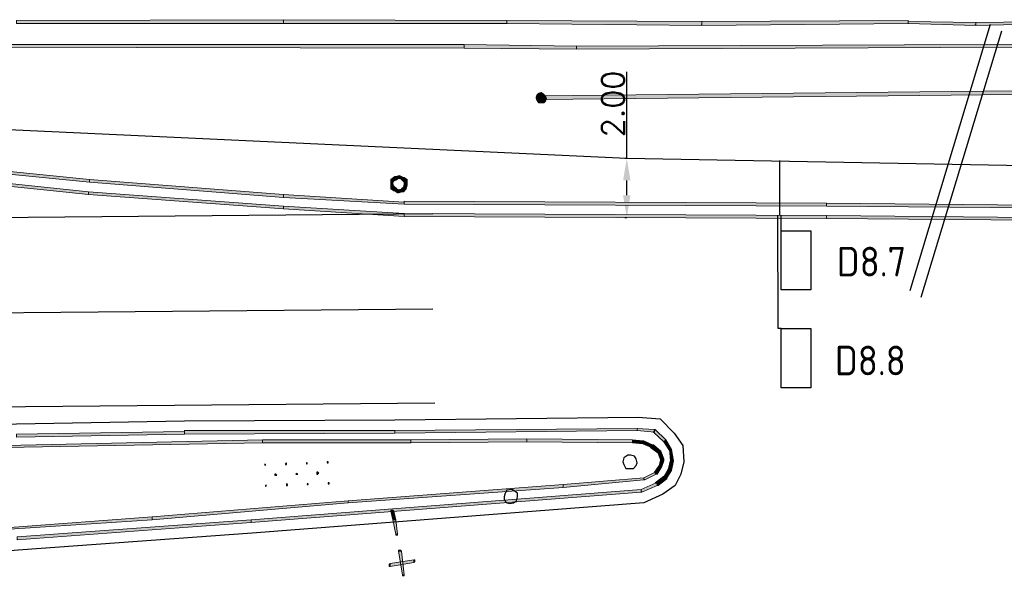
# Model space of a CAD drawing. Header units: millimetres. Extents: x -27 to 2301, y -256 to 766.
# Tile 78 of 97: x 362 to 395, y 73 to 92. Entities that reach past the tile are written whole.
import ezdxf

# ---------------------------------------------------------------- set-up
doc = ezdxf.new("R2010")
doc.units = ezdxf.units.MM
for name, color, linetype in [('SIV-ONDERGROND-ALG', 251, 'Continuous'), ('SIV-VRI-DETECTIE', 4, 'Continuous'), ('SIV-VRI-KABEL', 3, 'Continuous'), ('SIV-VRI-LUSUITSLIJPER', 7, 'Continuous'), ('SIV-VRI-MAATVOERING', 7, 'Continuous'), ('SIV-VRI-TEKST', 1, 'Continuous'), ('SIV-WEGMARKERING', 7, 'Continuous')]:
    doc.layers.add(name, color=color, linetype=linetype)
doc.styles.add('ISO', font='ISO.shx')
doc.styles.get("Standard").update_dxf_attribs({"font": 'txt.shx'})
doc.dimstyles.get("Standard").update_dxf_attribs({"dimtxt": 0.18, "dimasz": 0.18, "dimexe": 0.18, "dimexo": 0.0625, "dimgap": 0.09, "dimtad": 0, "dimtih": 1, "dimtoh": 1, "dimzin": 0, "dimdsep": 46, "dimtxsty": 'Standard', "dimcen": 0.09, "dimadec": 0, "dimazin": 0, "dimtfac": 1, "dimtofl": 0, "dimtmove": 0, "dimatfit": 3, "dimfxl": 1, "dimtolj": 1, "dimtzin": 0, "dimarcsym": 0})

# ---------------------------------------------------------------- blocks, each defined once
blk = doc.blocks.new('2x1')
at = {"layer": 'SIV-VRI-DETECTIE'}
for p, q in [((0, 1), (1, 1)), ((0, -1), (0, 1)), ((1, 1), (1, -1)), ((1, -1), (0, -1))]:
    blk.add_line(p, q, dxfattribs=at)
blk = doc.blocks.new('*D47')
at = {"layer": 'Defpoints', "color": 0}
for p in [(382.108, 87.418), (382.108, 87.418), (382.108, 85.418)]:
    blk.add_point(p, dxfattribs=at)
at = {"layer": 'SIV-VRI-MAATVOERING', "color": 0, "lineweight": -2}
for p, q in [((382.108, 87.418), (382.108, 90.348)), ((382.045, 87.418), (382.108, 87.418)), ((382.108, 86.168), (382.108, 86.668)), ((382.045, 85.418), (382.108, 85.418))]:
    blk.add_line(p, q, dxfattribs=at)
at = {"layer": 'SIV-VRI-MAATVOERING', "color": 0}
for points in [[(381.983, 86.668), (382.233, 86.668), (382.108, 87.418)], [(381.983, 86.168), (382.233, 86.168), (382.108, 85.418)]]:
    blk.add_solid(points, dxfattribs=at)
at = {"layer": 'SIV-VRI-MAATVOERING', "color": 0, "insert": (381.643, 89.258), "char_height": 0.75, "attachment_point": 5, "rotation": 90}
blk.add_mtext('\\A1;2.00', dxfattribs=at)

msp = doc.modelspace()

# ---------------------------------------------------------------- hatches: boundary and pattern name
at = {"layer": 'SIV-ONDERGROND-ALG'}
h = msp.add_hatch(color=256, dxfattribs=at)
h.dxf.hatch_style = 2
h.paths.add_polyline_path([(361.458, 92.011), (361.458, 91.979), (370.497, 91.979), (370.497, 92.108), (361.458, 92.076)])
h = msp.add_hatch(color=256, dxfattribs=at)
h.dxf.hatch_style = 2
h.paths.add_polyline_path([(370.465, 92.108), (370.497, 92.108), (370.497, 92.076), (370.465, 92.076)])
h = msp.add_hatch(color=256, dxfattribs=at)
h.dxf.hatch_style = 2
h.paths.add_polyline_path([(370.497, 92.044), (370.497, 91.979), (378.056, 91.979), (378.056, 92.076), (370.497, 92.108)])
h = msp.add_hatch(color=256, dxfattribs=at)
h.dxf.hatch_style = 2
h.paths.add_polyline_path([(378.056, 92.011), (378.056, 91.979), (384.65, 91.915), (384.65, 92.044), (378.056, 92.076)])
h = msp.add_hatch(color=256, dxfattribs=at)
h.dxf.hatch_style = 2
h.paths.add_polyline_path([(384.617, 91.915), (384.617, 91.947), (384.65, 91.947), (384.65, 91.915)])
h = msp.add_hatch(color=256, dxfattribs=at)
h.dxf.hatch_style = 2
h.paths.add_polyline_path([(384.65, 91.979), (384.65, 91.915), (391.629, 91.979), (391.629, 92.076), (384.65, 92.044)])
h = msp.add_hatch(color=256, dxfattribs=at)
h.dxf.hatch_style = 2
h.paths.add_polyline_path([(391.629, 92.011), (391.629, 91.979), (393.913, 91.915), (393.913, 92.011), (391.629, 92.044)])
h = msp.add_hatch(color=256, dxfattribs=at)
h.dxf.hatch_style = 2
h.paths.add_polyline_path([(393.881, 91.915), (393.881, 91.947), (393.913, 91.947), (393.913, 91.915)])
h = msp.add_hatch(color=256, dxfattribs=at)
h.dxf.hatch_style = 2
h.paths.add_polyline_path([(393.913, 91.979), (393.913, 91.915), (396.711, 91.979), (396.711, 92.044), (393.913, 92.011)])
h = msp.add_hatch(color=256, dxfattribs=at)
h.dxf.hatch_style = 2
h.paths.add_polyline_path([(359.947, 91.207), (359.947, 91.175), (376.608, 91.143), (376.608, 91.272), (359.947, 91.272)])
h = msp.add_hatch(color=256, dxfattribs=at)
h.dxf.hatch_style = 2
h.paths.add_polyline_path([(376.576, 91.272), (376.608, 91.272), (376.608, 91.239), (376.576, 91.239)])
h = msp.add_hatch(color=256, dxfattribs=at)
h.dxf.hatch_style = 2
h.paths.add_polyline_path([(376.608, 91.207), (376.608, 91.143), (380.404, 91.111), (380.404, 91.207), (376.608, 91.272)])
h = msp.add_hatch(color=256, dxfattribs=at)
h.dxf.hatch_style = 2
h.paths.add_polyline_path([(380.404, 91.143), (380.404, 91.111), (402.598, 91.207), (402.598, 91.304), (380.404, 91.207)])
h = msp.add_hatch(color=256, dxfattribs=at)
h.dxf.hatch_style = 2
h.paths.add_polyline_path([(379.053, 89.567), (379.214, 89.47), (379.117, 89.631)])
h = msp.add_hatch(color=256, dxfattribs=at)
h.dxf.hatch_style = 2
h.paths.add_polyline_path([(379.117, 89.631), (379.214, 89.47), (379.214, 89.663)])
h = msp.add_hatch(color=256, dxfattribs=at)
h.dxf.hatch_style = 2
h.paths.add_polyline_path([(397.355, 89.663), (397.355, 89.728), (379.214, 89.535), (379.214, 89.406), (397.355, 89.599)])
h = msp.add_hatch(color=256, dxfattribs=at)
h.dxf.hatch_style = 2
h.paths.add_polyline_path([(379.214, 89.663), (379.214, 89.47), (379.31, 89.599)])
h = msp.add_hatch(color=256, dxfattribs=at)
h.dxf.hatch_style = 2
h.paths.add_polyline_path([(379.021, 89.47), (379.214, 89.47), (379.053, 89.567)])
h = msp.add_hatch(color=256, dxfattribs=at)
h.dxf.hatch_style = 2
h.paths.add_polyline_path([(379.053, 89.374), (379.214, 89.47), (379.021, 89.47)])
h = msp.add_hatch(color=256, dxfattribs=at)
h.dxf.hatch_style = 2
h.paths.add_polyline_path([(379.117, 89.277), (379.214, 89.47), (379.053, 89.374)])
h = msp.add_hatch(color=256, dxfattribs=at)
h.dxf.hatch_style = 2
h.paths.add_polyline_path([(379.214, 89.277), (379.214, 89.47), (379.117, 89.277)])
h = msp.add_hatch(color=256, dxfattribs=at)
h.dxf.hatch_style = 2
h.paths.add_polyline_path([(379.214, 89.406), (379.149, 89.438), (379.149, 89.47), (379.214, 89.535), (379.214, 89.47)])
h = msp.add_hatch(color=256, dxfattribs=at)
h.dxf.hatch_style = 2
h.paths.add_polyline_path([(379.31, 89.599), (379.214, 89.47), (379.374, 89.535)])
h = msp.add_hatch(color=256, dxfattribs=at)
h.dxf.hatch_style = 2
h.paths.add_polyline_path([(379.374, 89.535), (379.214, 89.47), (379.407, 89.438)])
h = msp.add_hatch(color=256, dxfattribs=at)
h.dxf.hatch_style = 2
h.paths.add_polyline_path([(379.31, 89.277), (379.214, 89.47), (379.214, 89.277)])
h = msp.add_hatch(color=256, dxfattribs=at)
h.dxf.hatch_style = 2
h.paths.add_polyline_path([(379.374, 89.342), (379.214, 89.47), (379.31, 89.277)])
h = msp.add_hatch(color=256, dxfattribs=at)
h.dxf.hatch_style = 2
h.paths.add_polyline_path([(379.407, 89.438), (379.214, 89.47), (379.374, 89.342)])
h = msp.add_hatch(color=256, dxfattribs=at)
h.dxf.hatch_style = 2
h.paths.add_polyline_path([(363.935, 86.64), (363.935, 86.704), (356.537, 87.444), (356.537, 87.348), (363.935, 86.608)])
h = msp.add_hatch(color=256, dxfattribs=at)
h.dxf.hatch_style = 2
h.paths.add_polyline_path([(363.903, 86.254), (363.903, 86.286), (356.505, 87.058), (356.505, 86.962), (363.903, 86.19)])
h = msp.add_hatch(color=256, dxfattribs=at)
h.dxf.hatch_style = 2
h.paths.add_polyline_path([(370.497, 86.125), (370.497, 86.19), (363.935, 86.704), (363.935, 86.608), (370.497, 86.093)])
h = msp.add_hatch(color=256, dxfattribs=at)
h.dxf.hatch_style = 2
h.paths.add_polyline_path([(374.292, 86.769), (374.26, 86.801), (374.132, 86.704), (374.196, 86.672), (374.228, 86.64), (374.357, 86.704)])
h = msp.add_hatch(color=256, dxfattribs=at)
h.dxf.hatch_style = 2
h.paths.add_polyline_path([(374.132, 86.704), (374.132, 86.672), (374.196, 86.672)])
h = msp.add_hatch(color=256, dxfattribs=at)
h.dxf.hatch_style = 2
h.paths.add_polyline_path([(374.196, 86.672), (374.132, 86.672), (374.132, 86.576), (374.196, 86.576), (374.228, 86.672)])
h = msp.add_hatch(color=256, dxfattribs=at)
h.dxf.hatch_style = 2
h.paths.add_polyline_path([(374.292, 86.801), (374.26, 86.801), (374.292, 86.769)])
h = msp.add_hatch(color=256, dxfattribs=at)
h.dxf.hatch_style = 2
h.paths.add_polyline_path([(374.421, 86.769), (374.421, 86.833), (374.292, 86.801), (374.292, 86.704), (374.421, 86.736)])
h = msp.add_hatch(color=256, dxfattribs=at)
h.dxf.hatch_style = 2
h.paths.add_polyline_path([(374.518, 86.736), (374.55, 86.769), (374.421, 86.833), (374.421, 86.769), (374.389, 86.736), (374.518, 86.704)])
h = msp.add_hatch(color=256, dxfattribs=at)
h.dxf.hatch_style = 2
h.paths.add_polyline_path([(374.614, 86.64), (374.678, 86.704), (374.582, 86.769), (374.518, 86.736), (374.485, 86.704), (374.582, 86.608)])
h = msp.add_hatch(color=256, dxfattribs=at)
h.dxf.hatch_style = 2
h.paths.add_polyline_path([(374.582, 86.769), (374.55, 86.769), (374.518, 86.736)])
h = msp.add_hatch(color=256, dxfattribs=at)
h.dxf.hatch_style = 2
h.paths.add_polyline_path([(374.646, 86.511), (374.678, 86.511), (374.678, 86.64), (374.582, 86.64), (374.582, 86.511)])
h = msp.add_hatch(color=256, dxfattribs=at)
h.dxf.hatch_style = 2
h.paths.add_polyline_path([(374.678, 86.64), (374.678, 86.704), (374.614, 86.64)])
h = msp.add_hatch(color=256, dxfattribs=at)
h.dxf.hatch_style = 2
h.paths.add_polyline_path([(370.497, 85.739), (370.497, 85.804), (363.903, 86.286), (363.903, 86.19), (370.497, 85.707)])
h = msp.add_hatch(color=256, dxfattribs=at)
h.dxf.hatch_style = 2
h.paths.add_polyline_path([(374.164, 86.576), (374.132, 86.576), (374.132, 86.447), (374.228, 86.447), (374.196, 86.576)])
h = msp.add_hatch(color=256, dxfattribs=at)
h.dxf.hatch_style = 2
h.paths.add_polyline_path([(374.196, 86.447), (374.132, 86.383), (374.228, 86.318), (374.292, 86.35), (374.325, 86.383), (374.228, 86.479)])
h = msp.add_hatch(color=256, dxfattribs=at)
h.dxf.hatch_style = 2
h.paths.add_polyline_path([(374.132, 86.447), (374.132, 86.383), (374.196, 86.447)])
h = msp.add_hatch(color=256, dxfattribs=at)
h.dxf.hatch_style = 2
h.paths.add_polyline_path([(374.228, 86.318), (374.26, 86.318), (374.292, 86.35)])
h = msp.add_hatch(color=256, dxfattribs=at)
h.dxf.hatch_style = 2
h.paths.add_polyline_path([(374.292, 86.35), (374.26, 86.318), (374.357, 86.254), (374.389, 86.318), (374.421, 86.35), (374.292, 86.383)])
h = msp.add_hatch(color=256, dxfattribs=at)
h.dxf.hatch_style = 2
h.paths.add_polyline_path([(374.357, 86.254), (374.389, 86.254), (374.389, 86.318)])
h = msp.add_hatch(color=256, dxfattribs=at)
h.dxf.hatch_style = 2
h.paths.add_polyline_path([(374.389, 86.318), (374.389, 86.254), (374.518, 86.286), (374.518, 86.383), (374.389, 86.35)])
h = msp.add_hatch(color=256, dxfattribs=at)
h.dxf.hatch_style = 2
h.paths.add_polyline_path([(374.518, 86.318), (374.55, 86.286), (374.646, 86.383), (374.582, 86.415), (374.55, 86.447), (374.485, 86.383)])
h = msp.add_hatch(color=256, dxfattribs=at)
h.dxf.hatch_style = 2
h.paths.add_polyline_path([(374.518, 86.286), (374.55, 86.286), (374.518, 86.318)])
h = msp.add_hatch(color=256, dxfattribs=at)
h.dxf.hatch_style = 2
h.paths.add_polyline_path([(374.582, 86.415), (374.646, 86.383), (374.678, 86.511), (374.646, 86.511), (374.582, 86.543), (374.55, 86.447)])
h = msp.add_hatch(color=256, dxfattribs=at)
h.dxf.hatch_style = 2
h.paths.add_polyline_path([(374.582, 85.9), (374.582, 85.932), (370.497, 86.19), (370.497, 86.093), (374.582, 85.868)])
h = msp.add_hatch(color=256, dxfattribs=at)
h.dxf.hatch_style = 2
h.paths.add_polyline_path([(388.863, 85.836), (388.863, 85.9), (374.582, 85.964), (374.582, 85.868), (388.863, 85.804)])
h = msp.add_hatch(color=256, dxfattribs=at)
h.dxf.hatch_style = 2
h.paths.add_polyline_path([(374.582, 85.482), (374.582, 85.546), (370.497, 85.804), (370.497, 85.707), (374.582, 85.45)])
h = msp.add_hatch(color=256, dxfattribs=at)
h.dxf.hatch_style = 2
h.paths.add_polyline_path([(395.811, 85.771), (395.811, 85.836), (388.863, 85.9), (388.863, 85.804), (395.811, 85.739)])
h = msp.add_hatch(color=256, dxfattribs=at)
h.dxf.hatch_style = 2
h.paths.add_polyline_path([(388.863, 85.418), (388.863, 85.482), (374.582, 85.546), (374.582, 85.45), (388.863, 85.385)])
h = msp.add_hatch(color=256, dxfattribs=at)
h.dxf.hatch_style = 2
h.paths.add_polyline_path([(395.811, 85.353), (395.811, 85.418), (388.863, 85.482), (388.863, 85.385), (395.811, 85.321)])
h = msp.add_hatch(color=256, dxfattribs=at)
h.dxf.hatch_style = 2
h.paths.add_polyline_path([(374.26, 78.148), (374.26, 78.116), (382.462, 78.213), (382.462, 78.277), (374.26, 78.213)])
h = msp.add_hatch(color=256, dxfattribs=at)
h.dxf.hatch_style = 2
h.paths.add_polyline_path([(382.462, 78.277), (382.462, 78.309), (382.494, 78.277)])
h = msp.add_hatch(color=256, dxfattribs=at)
h.dxf.hatch_style = 2
h.paths.add_polyline_path([(382.462, 78.245), (382.462, 78.213), (383.041, 78.148), (383.041, 78.245), (382.462, 78.277)])
h = msp.add_hatch(color=256, dxfattribs=at)
h.dxf.hatch_style = 2
h.paths.add_polyline_path([(361.458, 78.02), (361.458, 77.987), (367.152, 78.084), (367.152, 78.18), (361.458, 78.084)])
h = msp.add_hatch(color=256, dxfattribs=at)
h.dxf.hatch_style = 2
h.paths.add_polyline_path([(367.152, 78.18), (367.152, 78.213), (367.152, 78.148)])
h = msp.add_hatch(color=256, dxfattribs=at)
h.dxf.hatch_style = 2
h.paths.add_polyline_path([(367.152, 78.148), (367.152, 78.084), (374.26, 78.116), (374.26, 78.213), (367.152, 78.213)])
h = msp.add_hatch(color=256, dxfattribs=at)
h.dxf.hatch_style = 2
h.paths.add_polyline_path([(383.041, 78.213), (383.009, 78.148), (383.363, 77.827), (383.395, 77.859), (383.427, 77.891), (383.073, 78.245)])
h = msp.add_hatch(color=256, dxfattribs=at)
h.dxf.hatch_style = 2
h.paths.add_polyline_path([(383.041, 78.245), (383.073, 78.245), (383.041, 78.213)])
h = msp.add_hatch(color=256, dxfattribs=at)
h.dxf.hatch_style = 2
h.paths.add_polyline_path([(361.105, 77.666), (361.105, 77.634), (369.789, 77.794), (369.789, 77.891), (361.105, 77.698)])
h = msp.add_hatch(color=256, dxfattribs=at)
h.dxf.hatch_style = 2
h.paths.add_polyline_path([(369.789, 77.827), (369.789, 77.794), (374.807, 77.794), (374.807, 77.891), (369.789, 77.891)])
h = msp.add_hatch(color=256, dxfattribs=at)
h.dxf.hatch_style = 2
h.paths.add_polyline_path([(374.807, 77.827), (374.807, 77.794), (378.731, 77.827), (378.731, 77.923), (374.807, 77.891)])
h = msp.add_hatch(color=256, dxfattribs=at)
h.dxf.hatch_style = 2
h.paths.add_polyline_path([(378.731, 77.859), (378.731, 77.827), (382.301, 77.794), (382.301, 77.891), (378.731, 77.923)])
h = msp.add_hatch(color=256, dxfattribs=at)
h.dxf.hatch_style = 2
h.paths.add_polyline_path([(382.301, 77.827), (382.301, 77.794), (382.655, 77.762), (382.655, 77.859), (382.301, 77.891)])
h = msp.add_hatch(color=256, dxfattribs=at)
h.dxf.hatch_style = 2
h.paths.add_polyline_path([(382.655, 77.859), (382.687, 77.859), (382.655, 77.827)])
h = msp.add_hatch(color=256, dxfattribs=at)
h.dxf.hatch_style = 2
h.paths.add_polyline_path([(382.655, 77.827), (382.655, 77.762), (382.945, 77.634), (382.977, 77.698), (382.977, 77.73), (382.687, 77.859)])
h = msp.add_hatch(color=256, dxfattribs=at)
h.dxf.hatch_style = 2
h.paths.add_polyline_path([(382.977, 77.698), (382.913, 77.634), (383.17, 77.441), (383.234, 77.473), (383.266, 77.505), (383.009, 77.73)])
h = msp.add_hatch(color=256, dxfattribs=at)
h.dxf.hatch_style = 2
h.paths.add_polyline_path([(382.977, 77.73), (383.009, 77.73), (382.977, 77.698)])
h = msp.add_hatch(color=256, dxfattribs=at)
h.dxf.hatch_style = 2
h.paths.add_polyline_path([(383.395, 77.859), (383.363, 77.827), (383.556, 77.537), (383.588, 77.569), (383.62, 77.569), (383.427, 77.891)])
h = msp.add_hatch(color=256, dxfattribs=at)
h.dxf.hatch_style = 2
h.paths.add_polyline_path([(383.234, 77.473), (383.17, 77.441), (383.266, 77.183), (383.299, 77.215), (383.363, 77.248), (383.266, 77.505)])
h = msp.add_hatch(color=256, dxfattribs=at)
h.dxf.hatch_style = 2
h.paths.add_polyline_path([(383.588, 77.569), (383.556, 77.569), (383.588, 77.183), (383.685, 77.183), (383.62, 77.569)])
h = msp.add_hatch(color=256, dxfattribs=at)
h.dxf.hatch_style = 2
h.paths.add_polyline_path([(383.234, 76.99), (383.202, 77.023), (383.041, 76.797), (383.073, 76.765), (383.138, 76.733), (383.299, 76.99)])
h = msp.add_hatch(color=256, dxfattribs=at)
h.dxf.hatch_style = 2
h.paths.add_polyline_path([(383.299, 77.215), (383.266, 77.248), (383.202, 77.023), (383.234, 76.99), (383.299, 76.99), (383.363, 77.183)])
h = msp.add_hatch(color=256, dxfattribs=at)
h.dxf.hatch_style = 2
h.paths.add_polyline_path([(383.266, 76.99), (383.299, 76.99), (383.299, 76.958), (383.266, 76.958)])
h = msp.add_hatch(color=256, dxfattribs=at)
h.dxf.hatch_style = 2
h.paths.add_polyline_path([(383.363, 77.248), (383.363, 77.183), (383.299, 77.215)])
h = msp.add_hatch(color=256, dxfattribs=at)
h.dxf.hatch_style = 2
h.paths.add_polyline_path([(383.62, 77.183), (383.588, 77.215), (383.524, 76.926), (383.556, 76.894), (383.62, 76.862), (383.685, 77.183)])
h = msp.add_hatch(color=256, dxfattribs=at)
h.dxf.hatch_style = 2
h.paths.add_polyline_path([(383.073, 76.765), (383.073, 76.797), (382.687, 76.604), (382.687, 76.572), (382.72, 76.54), (383.106, 76.733)])
h = msp.add_hatch(color=256, dxfattribs=at)
h.dxf.hatch_style = 2
h.paths.add_polyline_path([(383.138, 76.733), (383.106, 76.733), (383.073, 76.765)])
h = msp.add_hatch(color=256, dxfattribs=at)
h.dxf.hatch_style = 2
h.paths.add_polyline_path([(383.427, 76.604), (383.363, 76.669), (383.073, 76.444), (383.138, 76.411), (383.17, 76.347), (383.459, 76.572)])
h = msp.add_hatch(color=256, dxfattribs=at)
h.dxf.hatch_style = 2
h.paths.add_polyline_path([(383.556, 76.894), (383.524, 76.926), (383.363, 76.637), (383.427, 76.604), (383.459, 76.604), (383.62, 76.862)])
h = msp.add_hatch(color=256, dxfattribs=at)
h.dxf.hatch_style = 2
h.paths.add_polyline_path([(383.588, 76.862), (383.588, 76.894), (383.62, 76.894), (383.62, 76.862)])
h = msp.add_hatch(color=256, dxfattribs=at)
h.dxf.hatch_style = 2
h.paths.add_polyline_path([(379.953, 76.347), (379.953, 76.379), (372.684, 75.832), (372.684, 75.768), (379.953, 76.283)])
h = msp.add_hatch(color=256, dxfattribs=at)
h.dxf.hatch_style = 2
h.paths.add_polyline_path([(382.687, 76.572), (382.687, 76.604), (379.953, 76.379), (379.953, 76.283), (382.687, 76.54)])
h = msp.add_hatch(color=256, dxfattribs=at)
h.dxf.hatch_style = 2
h.paths.add_polyline_path([(379.953, 76.283), (379.953, 76.315), (379.986, 76.283)])
h = msp.add_hatch(color=256, dxfattribs=at)
h.dxf.hatch_style = 2
h.paths.add_polyline_path([(383.138, 76.411), (383.106, 76.444), (382.591, 76.218), (382.591, 76.154), (382.623, 76.122), (383.138, 76.347)])
h = msp.add_hatch(color=256, dxfattribs=at)
h.dxf.hatch_style = 2
h.paths.add_polyline_path([(382.72, 76.54), (382.687, 76.54), (382.687, 76.572)])
h = msp.add_hatch(color=256, dxfattribs=at)
h.dxf.hatch_style = 2
h.paths.add_polyline_path([(383.17, 76.347), (383.138, 76.347), (383.138, 76.411)])
h = msp.add_hatch(color=256, dxfattribs=at)
h.dxf.hatch_style = 2
h.paths.add_polyline_path([(383.459, 76.604), (383.459, 76.572), (383.427, 76.604)])
h = msp.add_hatch(color=256, dxfattribs=at)
h.dxf.hatch_style = 2
h.paths.add_polyline_path([(382.591, 76.154), (382.591, 76.218), (369.403, 75.189), (369.403, 75.093), (382.591, 76.122)])
h = msp.add_hatch(color=256, dxfattribs=at)
h.dxf.hatch_style = 2
h.paths.add_polyline_path([(382.623, 76.122), (382.591, 76.122), (382.591, 76.154)])
h = msp.add_hatch(color=256, dxfattribs=at)
h.dxf.hatch_style = 2
h.paths.add_polyline_path([(372.684, 75.8), (372.684, 75.832), (366.058, 75.286), (366.058, 75.189), (372.684, 75.768)])
h = msp.add_hatch(color=256, dxfattribs=at)
h.dxf.hatch_style = 2
h.paths.add_polyline_path([(366.058, 75.253), (366.058, 75.286), (361.233, 74.932), (361.233, 74.867), (366.058, 75.189)])
h = msp.add_hatch(color=256, dxfattribs=at)
h.dxf.hatch_style = 2
h.paths.add_polyline_path([(374.132, 75.479), (374.132, 75.511), (374.196, 75.511), (374.228, 75.479), (374.196, 75.479)])
h = msp.add_hatch(color=256, dxfattribs=at)
h.dxf.hatch_style = 2
h.paths.add_polyline_path([(374.228, 75.189), (374.292, 75.189), (374.228, 75.479), (374.132, 75.479), (374.196, 75.189)])
h = msp.add_hatch(color=256, dxfattribs=at)
h.dxf.hatch_style = 2
h.paths.add_polyline_path([(369.403, 75.125), (369.403, 75.189), (361.491, 74.61), (361.491, 74.514), (369.403, 75.093)])
h = msp.add_hatch(color=256, dxfattribs=at)
h.dxf.hatch_style = 2
h.paths.add_polyline_path([(366.058, 75.189), (366.058, 75.221), (366.09, 75.189)])
h = msp.add_hatch(color=256, dxfattribs=at)
h.dxf.hatch_style = 2
h.paths.add_polyline_path([(374.325, 74.707), (374.357, 74.707), (374.292, 75.189), (374.196, 75.189), (374.292, 74.707)])
h = msp.add_hatch(color=256, dxfattribs=at)
h.dxf.hatch_style = 2
h.paths.add_polyline_path([(374.357, 74.707), (374.357, 74.674), (374.292, 74.674), (374.292, 74.707), (374.325, 74.707)])
h = msp.add_hatch(color=256, dxfattribs=at)
h.dxf.hatch_style = 2
h.paths.add_polyline_path([(374.389, 74.128), (374.389, 74.16), (374.453, 74.16), (374.485, 74.128), (374.421, 74.128)])
h = msp.add_hatch(color=256, dxfattribs=at)
h.dxf.hatch_style = 2
h.paths.add_polyline_path([(374.55, 73.324), (374.582, 73.324), (374.485, 74.128), (374.389, 74.128), (374.518, 73.324)])
h = msp.add_hatch(color=256, dxfattribs=at)
h.dxf.hatch_style = 2
h.paths.add_polyline_path([(374.099, 73.613), (374.067, 73.613), (374.067, 73.677), (374.099, 73.709), (374.099, 73.645)])
h = msp.add_hatch(color=256, dxfattribs=at)
h.dxf.hatch_style = 2
h.paths.add_polyline_path([(374.099, 73.645), (374.099, 73.613), (374.903, 73.742), (374.903, 73.838), (374.099, 73.709)])
h = msp.add_hatch(color=256, dxfattribs=at)
h.dxf.hatch_style = 2
h.paths.add_polyline_path([(374.903, 73.838), (374.936, 73.838), (374.936, 73.774), (374.903, 73.742), (374.903, 73.774)])
h = msp.add_hatch(color=256, dxfattribs=at)
h.dxf.hatch_style = 2
h.paths.add_polyline_path([(374.582, 73.324), (374.582, 73.291), (374.518, 73.291), (374.518, 73.324), (374.55, 73.324)])

# ---------------------------------------------------------------- linework, layer by layer
at = {"layer": 'SIV-ONDERGROND-ALG', "lineweight": 5}
for points in [[(361.458, 92.011), (361.458, 91.979), (370.497, 91.979), (370.497, 92.108), (361.458, 92.076), (361.458, 92.011)], [(370.497, 92.044), (370.497, 91.979), (378.056, 91.979), (378.056, 92.076), (370.497, 92.108), (370.497, 92.044)], [(378.056, 92.011), (378.056, 91.979), (384.65, 91.915), (384.65, 92.044), (378.056, 92.076), (378.056, 92.011)], [(384.65, 91.979), (384.65, 91.915), (391.629, 91.979), (391.629, 92.076), (384.65, 92.044), (384.65, 91.979)], [(391.629, 92.076), (391.629, 92.044)], [(391.629, 92.011), (391.629, 91.979), (393.913, 91.915), (393.913, 92.011), (391.629, 92.044), (391.629, 92.011)], [(393.913, 91.979), (393.913, 91.915), (396.711, 91.979), (396.711, 92.044), (393.913, 92.011), (393.913, 91.979)], [(359.947, 91.207), (359.947, 91.175), (376.608, 91.143), (376.608, 91.272), (359.947, 91.272), (359.947, 91.207)], [(376.608, 91.207), (376.608, 91.143), (380.404, 91.111), (380.404, 91.207), (376.608, 91.272), (376.608, 91.207)], [(380.404, 91.143), (380.404, 91.111), (402.598, 91.207), (402.598, 91.304), (380.404, 91.207), (380.404, 91.143)], [(397.355, 89.663), (397.355, 89.728), (379.214, 89.535), (379.214, 89.406), (397.355, 89.599), (397.355, 89.663)], [(379.214, 89.406), (379.149, 89.438), (379.149, 89.47), (379.214, 89.535)], [(363.935, 86.64), (363.935, 86.704), (356.537, 87.444), (356.537, 87.348), (363.935, 86.608), (363.935, 86.64)], [(363.903, 86.254), (363.903, 86.286), (356.505, 87.058), (356.505, 86.962), (363.903, 86.19), (363.903, 86.254)], [(370.497, 86.125), (370.497, 86.19), (363.935, 86.704), (363.935, 86.608), (370.497, 86.093), (370.497, 86.125)], [(374.292, 86.769), (374.26, 86.801), (374.132, 86.704), (374.196, 86.672), (374.228, 86.64), (374.357, 86.704), (374.292, 86.769)], [(374.132, 86.704), (374.132, 86.672)], [(374.196, 86.672), (374.132, 86.672), (374.132, 86.576), (374.196, 86.576), (374.228, 86.672), (374.196, 86.672)], [(374.292, 86.801), (374.26, 86.801)], [(374.421, 86.769), (374.421, 86.833), (374.292, 86.801), (374.292, 86.704), (374.421, 86.736), (374.421, 86.769)], [(374.518, 86.736), (374.55, 86.769), (374.421, 86.833), (374.421, 86.769), (374.389, 86.736), (374.518, 86.704), (374.518, 86.736)], [(374.421, 86.833), (374.421, 86.833)], [(374.614, 86.64), (374.678, 86.704), (374.582, 86.769), (374.518, 86.736), (374.485, 86.704), (374.582, 86.608), (374.614, 86.64)], [(374.582, 86.769), (374.55, 86.769)], [(374.646, 86.511), (374.678, 86.511), (374.678, 86.64), (374.582, 86.64), (374.582, 86.511), (374.646, 86.511)], [(374.678, 86.64), (374.678, 86.704)], [(370.497, 85.739), (370.497, 85.804), (363.903, 86.286), (363.903, 86.19), (370.497, 85.707), (370.497, 85.739)], [(374.164, 86.576), (374.132, 86.576), (374.132, 86.447), (374.228, 86.447), (374.196, 86.576), (374.164, 86.576)], [(374.196, 86.447), (374.132, 86.383), (374.228, 86.318), (374.292, 86.35), (374.325, 86.383), (374.228, 86.479), (374.196, 86.447)], [(374.132, 86.447), (374.132, 86.383)], [(374.228, 86.318), (374.26, 86.318)], [(374.292, 86.35), (374.26, 86.318), (374.357, 86.254), (374.389, 86.318), (374.421, 86.35), (374.292, 86.383), (374.292, 86.35)], [(374.389, 86.318), (374.389, 86.254), (374.518, 86.286), (374.518, 86.383), (374.389, 86.35), (374.389, 86.318)], [(374.518, 86.318), (374.55, 86.286), (374.646, 86.383), (374.582, 86.415), (374.55, 86.447), (374.485, 86.383), (374.518, 86.318)], [(374.518, 86.286), (374.55, 86.286)], [(374.582, 86.415), (374.646, 86.383), (374.678, 86.511), (374.646, 86.511), (374.582, 86.543), (374.55, 86.447), (374.582, 86.415)], [(374.646, 86.383), (374.646, 86.383)], [(374.678, 86.511), (374.678, 86.511)], [(374.582, 85.9), (374.582, 85.932), (370.497, 86.19), (370.497, 86.093), (374.582, 85.868), (374.582, 85.9)], [(374.357, 86.254), (374.389, 86.254)], [(388.863, 85.836), (388.863, 85.9), (374.582, 85.964), (374.582, 85.868), (388.863, 85.804), (388.863, 85.836)], [(374.582, 85.482), (374.582, 85.546), (370.497, 85.804), (370.497, 85.707), (374.582, 85.45), (374.582, 85.482)], [(395.811, 85.771), (395.811, 85.836), (388.863, 85.9), (388.863, 85.804), (395.811, 85.739), (395.811, 85.771)], [(388.863, 85.418), (388.863, 85.482), (374.582, 85.546), (374.582, 85.45), (388.863, 85.385), (388.863, 85.418)], [(395.811, 85.353), (395.811, 85.418), (388.863, 85.482), (388.863, 85.385), (395.811, 85.321), (395.811, 85.353)], [(374.26, 78.148), (374.26, 78.116), (382.462, 78.213), (382.462, 78.277), (374.26, 78.213), (374.26, 78.148)], [(382.462, 78.245), (382.462, 78.213), (383.041, 78.148), (383.041, 78.245), (382.462, 78.277), (382.462, 78.245)], [(361.458, 78.02), (361.458, 77.987), (367.152, 78.084), (367.152, 78.18), (361.458, 78.084), (361.458, 78.02)], [(367.152, 78.18), (367.152, 78.213)], [(367.152, 78.148), (367.152, 78.084), (374.26, 78.116), (374.26, 78.213), (367.152, 78.213), (367.152, 78.148)], [(383.041, 78.213), (383.009, 78.148), (383.363, 77.827), (383.395, 77.859), (383.427, 77.891), (383.073, 78.245), (383.041, 78.213)], [(383.041, 78.245), (383.073, 78.245)], [(361.105, 77.666), (361.105, 77.634), (369.789, 77.794), (369.789, 77.891), (361.105, 77.698), (361.105, 77.666)], [(369.789, 77.891), (369.789, 77.891)], [(369.789, 77.827), (369.789, 77.794), (374.807, 77.794), (374.807, 77.891), (369.789, 77.891), (369.789, 77.827)], [(374.807, 77.827), (374.807, 77.794), (378.731, 77.827), (378.731, 77.923), (374.807, 77.891), (374.807, 77.827)], [(378.731, 77.859), (378.731, 77.827), (382.301, 77.794), (382.301, 77.891), (378.731, 77.923), (378.731, 77.859)], [(382.301, 77.891), (382.301, 77.891)], [(382.301, 77.827), (382.301, 77.794), (382.655, 77.762), (382.655, 77.859), (382.301, 77.891), (382.301, 77.827)], [(382.655, 77.859), (382.687, 77.859)], [(382.655, 77.827), (382.655, 77.762), (382.945, 77.634), (382.977, 77.698), (382.977, 77.73), (382.687, 77.859), (382.655, 77.827)], [(382.977, 77.698), (382.913, 77.634), (383.17, 77.441), (383.234, 77.473), (383.266, 77.505), (383.009, 77.73), (382.977, 77.698)], [(382.977, 77.73), (383.009, 77.73)], [(383.395, 77.859), (383.363, 77.827), (383.556, 77.537), (383.588, 77.569), (383.62, 77.569), (383.427, 77.891), (383.395, 77.859)], [(383.427, 77.891), (383.427, 77.891)], [(383.234, 77.473), (383.17, 77.441), (383.266, 77.183), (383.299, 77.215), (383.363, 77.248), (383.266, 77.505), (383.234, 77.473)], [(383.266, 77.505), (383.266, 77.505)], [(383.588, 77.569), (383.556, 77.569), (383.588, 77.183), (383.685, 77.183), (383.62, 77.569), (383.588, 77.569)], [(383.62, 77.569), (383.62, 77.569)], [(383.234, 76.99), (383.202, 77.023), (383.041, 76.797), (383.073, 76.765), (383.138, 76.733), (383.299, 76.99), (383.234, 76.99)], [(383.299, 77.215), (383.266, 77.248), (383.202, 77.023), (383.234, 76.99), (383.299, 76.99), (383.363, 77.183), (383.299, 77.215)], [(383.363, 77.248), (383.363, 77.183)], [(383.62, 77.183), (383.588, 77.215), (383.524, 76.926), (383.556, 76.894), (383.62, 76.862), (383.685, 77.183), (383.62, 77.183)], [(383.685, 77.183), (383.685, 77.183)], [(383.073, 76.765), (383.073, 76.797), (382.687, 76.604), (382.687, 76.572), (382.72, 76.54), (383.106, 76.733), (383.073, 76.765)], [(383.427, 76.604), (383.363, 76.669), (383.073, 76.444), (383.138, 76.411), (383.17, 76.347), (383.459, 76.572), (383.427, 76.604)], [(383.138, 76.733), (383.106, 76.733)], [(383.556, 76.894), (383.524, 76.926), (383.363, 76.637), (383.427, 76.604), (383.459, 76.604), (383.62, 76.862), (383.556, 76.894)], [(379.953, 76.347), (379.953, 76.379), (372.684, 75.832), (372.684, 75.768), (379.953, 76.283), (379.953, 76.347)], [(382.687, 76.572), (382.687, 76.604), (379.953, 76.379), (379.953, 76.283), (382.687, 76.54), (382.687, 76.572)], [(383.138, 76.411), (383.106, 76.444), (382.591, 76.218), (382.591, 76.154), (382.623, 76.122), (383.138, 76.347), (383.138, 76.411)], [(382.72, 76.54), (382.687, 76.54)], [(383.17, 76.347), (383.138, 76.347)], [(383.459, 76.604), (383.459, 76.572)], [(382.591, 76.154), (382.591, 76.218), (369.403, 75.189), (369.403, 75.093), (382.591, 76.122), (382.591, 76.154)], [(382.623, 76.122), (382.591, 76.122)], [(372.684, 75.8), (372.684, 75.832), (366.058, 75.286), (366.058, 75.189), (372.684, 75.768), (372.684, 75.8)], [(366.058, 75.253), (366.058, 75.286), (361.233, 74.932), (361.233, 74.867), (366.058, 75.189), (366.058, 75.253)], [(374.132, 75.479), (374.132, 75.511), (374.196, 75.511), (374.228, 75.479)], [(374.228, 75.189), (374.292, 75.189), (374.228, 75.479), (374.132, 75.479), (374.196, 75.189), (374.228, 75.189)], [(369.403, 75.125), (369.403, 75.189), (361.491, 74.61), (361.491, 74.514), (369.403, 75.093), (369.403, 75.125)], [(374.325, 74.707), (374.357, 74.707), (374.292, 75.189), (374.196, 75.189), (374.292, 74.707), (374.325, 74.707)], [(374.357, 74.707), (374.357, 74.674), (374.292, 74.674), (374.292, 74.707)], [(374.389, 74.128), (374.389, 74.16), (374.453, 74.16), (374.485, 74.128)], [(374.55, 73.324), (374.582, 73.324), (374.485, 74.128), (374.389, 74.128), (374.518, 73.324), (374.55, 73.324)], [(374.099, 73.613), (374.067, 73.613), (374.067, 73.677), (374.099, 73.709)], [(374.099, 73.645), (374.099, 73.613), (374.903, 73.742), (374.903, 73.838), (374.099, 73.709), (374.099, 73.645)], [(374.903, 73.838), (374.936, 73.838), (374.936, 73.774), (374.903, 73.742)], [(374.582, 73.324), (374.582, 73.291), (374.518, 73.291), (374.518, 73.324)]]:
    msp.add_lwpolyline(points, dxfattribs=at)
at = {"layer": 'SIV-ONDERGROND-ALG', "lineweight": 25}
for points in [[(327.717, 75.318), (345.247, 77.119), (349.59, 77.537), (353.932, 77.955), (357.213, 78.213), (361.458, 78.438), (367.152, 78.534), (374.26, 78.566), (382.494, 78.663), (383.234, 78.599), (383.717, 78.116), (384.006, 77.698), (384.038, 77.151), (383.942, 76.733), (383.749, 76.347), (383.331, 76.058), (382.687, 75.768), (369.435, 74.739), (361.523, 74.16), (356.055, 73.709), (353.868, 73.645), (339.039, 72.68)], [(382.462, 77.119), (382.43, 77.248), (382.366, 77.344), (382.237, 77.376), (382.141, 77.376), (382.012, 77.28), (381.98, 77.151), (382.012, 77.055), (382.076, 76.926), (382.205, 76.926), (382.334, 76.926), (382.43, 77.023), (382.462, 77.119)], [(369.886, 77.055), (369.886, 77.055), (369.854, 77.055), (369.854, 77.055), (369.886, 77.023), (369.886, 77.055), (369.886, 77.055)], [(370.593, 77.087), (370.593, 77.087), (370.593, 77.119), (370.561, 77.087), (370.561, 77.055), (370.593, 77.055), (370.593, 77.087)], [(371.301, 77.119), (371.301, 77.119), (371.269, 77.119), (371.269, 77.087), (371.301, 77.087), (371.301, 77.119)], [(372.009, 77.119), (372.009, 77.151), (371.976, 77.151), (371.976, 77.119), (372.009, 77.119), (372.009, 77.119), (372.009, 77.119)], [(370.272, 76.701), (370.24, 76.733), (370.207, 76.733), (370.207, 76.701), (370.272, 76.701)], [(370.979, 76.733), (370.947, 76.733), (370.947, 76.765), (370.915, 76.733), (370.915, 76.733), (370.947, 76.733), (370.979, 76.733)], [(371.687, 76.765), (371.655, 76.797), (371.623, 76.797), (371.623, 76.733), (371.655, 76.733), (371.655, 76.765), (371.687, 76.765)], [(369.918, 76.347), (369.918, 76.347), (369.886, 76.347), (369.886, 76.347), (369.886, 76.315), (369.918, 76.347)], [(370.626, 76.379), (370.593, 76.411), (370.593, 76.379), (370.593, 76.347), (370.626, 76.347), (370.626, 76.379)], [(371.333, 76.411), (371.333, 76.411), (371.301, 76.411), (371.301, 76.379), (371.333, 76.379), (371.333, 76.411)], [(372.041, 76.411), (372.041, 76.444), (372.009, 76.444), (372.009, 76.411), (372.009, 76.411), (372.041, 76.411)], [(378.409, 75.961), (378.409, 76.09), (378.313, 76.154), (378.217, 76.218), (378.056, 76.186), (377.991, 76.09), (377.959, 75.961), (377.959, 75.865), (378.056, 75.768), (378.152, 75.736), (378.281, 75.768), (378.377, 75.832), (378.409, 75.961)]]:
    msp.add_lwpolyline(points, dxfattribs=at)
at = {"layer": 'SIV-VRI-KABEL'}
for points in [[(259.384, 89.987), (267.533, 89.987), (273.233, 90.068), (287.533, 90.068), (307.533, 90.177), (327.233, 89.844), (329.82, 89.853), (382.108, 87.418), (404.737, 87.011), (404.737, 87.011)], [(387.282, 85.489), (387.282, 87.343)]]:
    msp.add_lwpolyline(points, dxfattribs=at)
at = {"layer": 'SIV-VRI-LUSUITSLIJPER'}
for points in [[(387.333, 81.657), (387.233, 81.657), (387.221, 85.489)], [(387.333, 84.97), (387.333, 85.489)]]:
    msp.add_lwpolyline(points, dxfattribs=at)
at = {"layer": 'SIV-VRI-TEKST'}
for p, q in [((394.407, 91.945), (391.68, 82.938)), ((394.786, 91.718), (392.059, 82.711))]:
    msp.add_line(p, q, dxfattribs=at)
at = {"layer": 'SIV-WEGMARKERING', "lineweight": 25}
for points in [[(264.77, 84.549), (375.547, 85.546)], [(264.802, 81.333), (375.547, 82.33)], [(264.835, 78.148), (375.611, 79.145)]]:
    msp.add_lwpolyline(points, dxfattribs=at)

# ---------------------------------------------------------------- block references
at = {"layer": 'SIV-VRI-DETECTIE'}
for p in [(387.333, 83.97), (387.333, 80.657)]:
    msp.add_blockref('2x1', p, dxfattribs=at)

# ---------------------------------------------------------------- texts
at = {"layer": 'SIV-VRI-DETECTIE', "linetype": 'Continuous', "style": 'ISO'}
for s, p in [('D8.7', (389.214, 83.423)), ('D8.8', (389.15, 80.078))]:
    msp.add_text(s, height=1, rotation=360, dxfattribs=at).set_placement(p)

# ---------------------------------------------------------------- dimensions: what is measured, and where the dimension line sits
at = {"layer": 'SIV-VRI-MAATVOERING'}
dim = msp.add_linear_dim(base=(382.108, 87.418), p1=(382.108, 85.418), p2=(382.108, 87.418), angle=90, dimstyle='Standard', override={"dimtxt": 0.75, "dimasz": 0.75, "dimexe": 0, "dimtad": 1, "dimtih": 0, "dimtoh": 0, "dimcen": 1}, dxfattribs=at)
dim.commit()
dim.dimension.update_dxf_attribs({"geometry": '*D47', "text_midpoint": (382.108, 89.258), "dimtype": 161})

doc.saveas('drawing.dxf')
